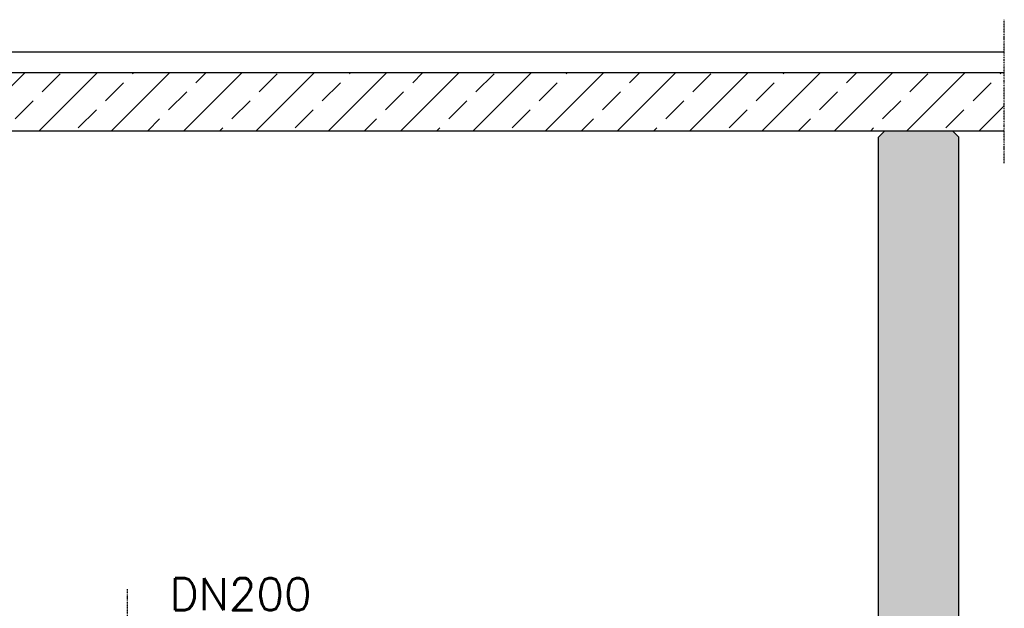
# Model space of a CAD drawing. Header units: millimetres. Extents: x -197187 to 241957296, y -45270 to 70505.
# Tile 15 of 116: x -41744 to -38686, y -30917 to -29089. Entities that reach past the tile are written whole.
import ezdxf

# ---------------------------------------------------------------- set-up
doc = ezdxf.new("R2010")
doc.units = ezdxf.units.MM
doc.header["$LTSCALE"] = 0.5
doc.linetypes.add('DASHDOT', pattern=[1, 0.5, -0.25, 0, -0.25])
for name, color, linetype in [('21', 7, 'Continuous'), ('41', 7, 'Continuous'), ('P-MU150AUSL', 7, 'Continuous'), ('P-MU200EINL', 7, 'Continuous')]:
    doc.layers.add(name, color=color, linetype=linetype)
doc.styles.add('ROMANS', font='ROMANS', dxfattribs={"height": 0.2})
pattern_1 = [(45, (0, -547.8195476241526), (-112.2532015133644, 112.2532015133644), []), (45, (112.25325, -547.8195476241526), (-112.2532015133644, 112.2532015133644), [79.375, -39.6875])]

msp = doc.modelspace()

# ---------------------------------------------------------------- hatches: boundary and pattern name
at = {"lineweight": 5}
h = msp.add_hatch(dxfattribs=at)
h.set_pattern_fill('ANSI33', color=256, scale=25)
h.set_pattern_definition(pattern_1)
h.paths.add_polyline_path([(-42919.43366847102, -29253.74736641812), (-51876.86621399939, -29253.74736641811), (-51876.86621399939, -29433.81965384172), (-47546.93366847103, -29433.81965384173), (-47546.93366847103, -29954.48541023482), (-47146.93366847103, -29954.48541023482), (-47146.93366847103, -29433.81965384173), (-43406.93366847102, -29433.81965384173), (-43406.93366847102, -29954.48541023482), (-43006.93366847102, -29954.48541023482), (-43006.93366847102, -29433.81965384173), (-42919.43366847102, -29433.81965384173)])
h.paths.add_polyline_path([(-42829.43366847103, -29253.74736641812), (-42919.43366847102, -29253.74736641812), (-42919.43366847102, -29433.81965384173), (-42829.43366847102, -29433.81965384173)])
h.paths.add_polyline_path([(-42576.93366847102, -29253.74736641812), (-42829.43366847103, -29253.74736641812), (-42829.43366847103, -29433.81965384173), (-42576.93366847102, -29433.81965384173)])
h.paths.add_polyline_path([(-42324.43366847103, -29253.74736641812), (-42576.93366847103, -29253.74736641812), (-42576.93366847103, -29433.81965384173), (-42324.43366847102, -29433.81965384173)])
h.paths.add_polyline_path([(-42234.43366847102, -29253.74736641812), (-42324.43366847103, -29253.74736641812), (-42324.43366847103, -29433.81965384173), (-42234.43366847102, -29433.81965384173)])
h.paths.add_polyline_path([(-38686.22144018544, -29433.81965384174), (-38686.22144018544, -29253.74736641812), (-42234.43366847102, -29253.74736641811), (-42234.43366847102, -29433.81965384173)])
h = msp.add_hatch(dxfattribs=at)
h.set_pattern_fill('ANSI33', color=256, scale=25)
h.set_pattern_definition(pattern_1)
h.paths.add_polyline_path([(-51726.93366847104, -29453.81965384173), (-51706.93366847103, -29433.81965384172), (-51496.93366847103, -29433.81965384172), (-51476.93366847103, -29453.81965384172), (-51476.93366847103, -34153.71763020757), (-39076.93366847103, -34153.71763020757), (-39076.93366847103, -29453.81965384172), (-39056.93366847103, -29433.81965384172), (-38846.93366847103, -29433.81965384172), (-38826.93366847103, -29453.81965384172), (-38826.93366847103, -34453.71763020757), (-51726.93366847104, -34453.71763020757)])

# ---------------------------------------------------------------- linework, layer by layer
for p, q in [((-42229.67198210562, -29188.58134020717), (-38686.22144018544, -29188.58134020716)), ((-39076.93366847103, -29453.81965384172), (-39056.93366847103, -29433.81965384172)), ((-39056.93366847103, -29433.81965384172), (-38846.93366847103, -29433.81965384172)), ((-38826.93366847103, -29453.81965384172), (-38846.93366847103, -29433.81965384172))]:
    msp.add_line(p, q)
for points in [[(-38686.22144018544, -29253.74736641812), (-51876.86621399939, -29253.74736641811), (-51876.86621399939, -29433.81965384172), (-47546.93366847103, -29433.81965384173)], [(-43006.93366847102, -29433.81965384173), (-38686.22144018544, -29433.81965384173)]]:
    msp.add_lwpolyline(points)
at = {"layer": '21', "linetype": 'DASHDOT', "ltscale": 10}
msp.add_line((-38686.22144018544, -29533.81965384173), (-38686.22144018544, -29088.58134020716), dxfattribs=at)
at = {"layer": '41', "linetype": 'Continuous', "ltscale": 10}
for p, q in [((-39076.93366847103, -34153.71763020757), (-39076.93366847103, -29453.81965384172)), ((-38826.93366847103, -34453.71763020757), (-38826.93366847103, -29453.81965384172))]:
    msp.add_line(p, q, dxfattribs=at)
at = {"layer": 'P-MU200EINL', "linetype": 'DASHDOT', "ltscale": 10}
msp.add_line((-41408.93366827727, -31313.22009214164), (-41408.93366798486, -30857.49325978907), dxfattribs=at)

# ---------------------------------------------------------------- texts
at = {"layer": 'P-MU150AUSL', "linetype": 'Continuous', "ltscale": 10, "style": 'ROMANS'}
msp.add_text('DN200', height=100, dxfattribs=at).set_placement((-41278.27642065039, -30923.27483085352))

doc.saveas('drawing.dxf')
